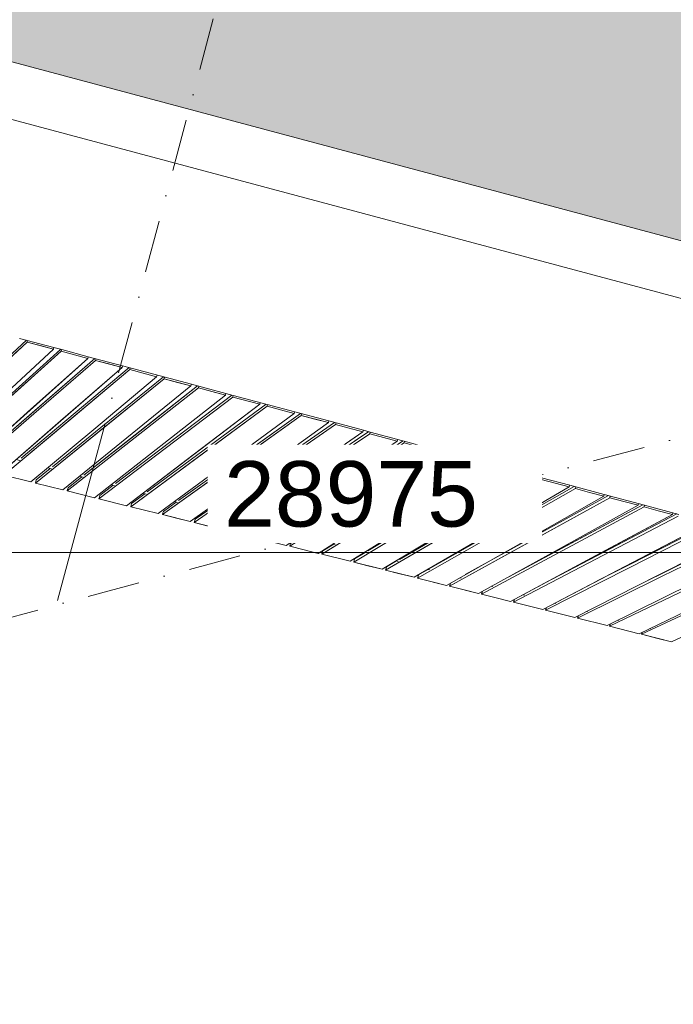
# Model space of a CAD drawing. Header units: millimetres. Extents: x -2530 to 151695, y -8763 to 71774.
# Tile 71 of 217: x 89255 to 94254, y 1988 to 9512. Entities that reach past the tile are written whole.
import ezdxf

# ---------------------------------------------------------------- set-up
doc = ezdxf.new("R2010")
doc.units = ezdxf.units.MM
doc.linetypes.add('RR_Level', pattern=[800, 400, -200, 0, -200])
for name, color, linetype, lineweight in [('A-____-____-DIMS', 211, 'Continuous', 9), ('A-____-____-DIMS-200', 211, 'Continuous', 9), ('A-FLOR-____-OTLN', 192, 'Continuous', 18), ('A-ROOF-____-PATT', 132, 'Continuous', 18), ('A-WALL-____-OTLN', 113, 'Continuous', 18), ('S-GRID-____-OTLN', 1, 'Continuous', 9)]:
    doc.layers.add(name, color=color, linetype=linetype, lineweight=lineweight)
doc.styles.add('Arial_3', font='arial.ttf', dxfattribs={"height": 500})
doc.dimstyles.new('2_5mm_totaalmaatvoering', dxfattribs={"dimscale": 304.8, "dimtxt": 1.673654, "dimasz": 1.83727, "dimexe": 1.312336, "dimexo": 0.0625, "dimgap": 0.164042, "dimtad": 1, "dimdec": 0, "dimlfac": 304.8, "dimzin": 0, "dimdsep": 46, "dimtxsty": 'Arial_3', "dimblk1": 'DOTSMALL', "dimblk2": 'DOTSMALL', "dimsah": 1, "dimcen": 0.09, "dimdle": 1.64042, "dimazin": 0, "dimtfac": 1, "dimtdec": 4, "dimtix": 1, "dimtmove": 0, "dimatfit": 3, "dimfxl": 0.004306, "dimfxlon": 1, "dimtvp": 1, "dimtfill": 1, "dimtolj": 1, "dimtzin": 0, "dimlwd": 13, "dimlwe": 13, "dimarcsym": 2})

# ---------------------------------------------------------------- blocks, each defined once
blk = doc.blocks.new('027_Gilde - ATC_FacadeModel_rvt-1-plot_V1 Copy 1')
at = {"layer": 'A-ROOF-____-PATT', "lineweight": 9}
h = blk.add_hatch(dxfattribs=at)
h.set_pattern_fill('FP_1', color=8, style=0, pattern_type=2)
h.set_pattern_definition([(0, (0, 0), (812.8, 203.2), [67.056, -542.544, 67.056, -542.544, -3251.2]), (0, (0, 0), (812.8, 203.2), [-1219.2, 67.056, -1152.144, 67.056, -542.544, -1422.4]), (0, (0, 0), (812.8, 203.2), [-3048, 67.056, -339.344, 67.056, -948.944]), (120, (304.8, 101.6), (-582.37636, 602.30545), [67.056, -542.544, 67.056, -542.544, -3251.2]), (120, (304.8, 101.6), (-582.37636, 602.30545), [-1219.2, 67.056, -1152.144, 67.056, -542.544, -1422.4]), (120, (304.8, 101.6), (-582.37636, 602.30545), [-3048, 67.056, -339.344, 67.056, -948.944]), (240, (406.4, 508), (-230.42364, -805.50545), [67.056, -542.544, 67.056, -542.544, -3251.2]), (240, (406.4, 508), (-230.42364, -805.50545), [-1219.2, 67.056, -1152.144, 67.056, -542.544, -1422.4]), (240, (406.4, 508), (-230.42364, -805.50545), [-3048, 67.056, -339.344, 67.056, -948.944])])
h.paths.add_polyline_path([(51009.7, -4538.2), (65122.7, -4538.2), (69734.2, 12361.8), (77301.3, 12361.8), (109159.8, 3861.8), (143425, 3861.8), (143424.6, 19116.3), (143372.5, 19102.3), (143380.3, 19073.3), (143187.1, 19021.6), (143179.3, 19050.5), (143090.8, 19026.7), (143098.5, 18997.8), (142944, 18956.4), (142936.2, 18985.2), (142812.8, 18952.1), (142820.5, 18923.3), (142666, 18881.9), (142658.2, 18910.7), (142520.6, 18873.8), (142528.3, 18845), (142373.7, 18803.6), (142366, 18832.3), (142214.8, 18791.7), (142222.5, 18763.1), (142068, 18721.7), (142060.2, 18750.3), (141876.3, 18700.9), (141883.9, 18672.4), (141768, 18641.3), (141760.2, 18669.8), (141543, 18611.5), (141550.6, 18583.1), (141434.7, 18552), (141426.9, 18580.4), (141192.8, 18517.6), (141200.4, 18489.2), (141084.5, 18458.2), (141076.7, 18486.5), (139169.2, 17974.8), (139169.2, 9724.8), (139163.5, 9594.1), (139146.4, 9464.4), (139118.1, 9336.6), (139078.7, 9211.8), (139028.7, 9090.9), (138968.2, 8974.8), (138897.9, 8864.5), (138818.3, 8760.6), (138729.9, 8664.2), (138633.4, 8575.8), (138529.6, 8496.1), (138419.2, 8425.8), (138303.1, 8365.4), (138182.2, 8315.3), (138057.4, 8275.9), (137929.7, 8247.6), (137799.9, 8230.5), (137669.2, 8224.8), (110234, 8225.3), (110113.1, 8230.5), (109973.5, 8249.8), (109855.6, 8275.9), (107383, 8937.3), (106400.5, 9195.7), (106266.9, 9159.9), (91617.5, 13083.8), (77249.6, 16861.2), (31941.5, 16861.2), (31941.5, 16959.3), (31905.8, 16925.4), (31875.8, 16925.3), (31875.8, 17125.6), (31904, 17152.4), (31904, 17167.8), (31834.5, 17101.7), (31804.1, 17101.5), (31804.1, 17211.8), (24866.5, 17211.8), (24866.5, -4538.2), (48118.7, -4538.2)])
h.paths.add_polyline_path([(59682.5, -356.6), (30491.5, -356.6), (30360, -350.5), (30229.6, -332.3), (30101.5, -302.2), (29976.7, -260.3), (29856.3, -207.2), (29741.3, -143.1), (29632.7, -68.7), (29531.5, 15.3), (29438.4, 108.4), (29354.3, 209.7), (29279.9, 318.3), (29215.9, 433.3), (29162.7, 553.7), (29120.9, 678.5), (29090.7, 806.6), (29072.6, 937), (29066.5, 1068.4), (29066.5, 11586.8), (29072.6, 11718.3), (29090.7, 11848.6), (29120.9, 11976.8), (29162.7, 12101.6), (29215.9, 12222), (29279.9, 12337), (29354.3, 12445.6), (29438.4, 12546.8), (29531.5, 12639.9), (29632.7, 12724), (29742.7, 12799.1), (29856.3, 12862.4), (29976.7, 12915.6), (30101.5, 12957.4), (30229.6, 12987.5), (30360, 13005.7), (30491.5, 13011.8), (63692.1, 13011.8), (63822.8, 13005.8), (63952.4, 12987.8), (64079.8, 12958), (64204, 12916.7), (64323.8, 12864.1), (64440.7, 12799.1), (64546.5, 12727.2), (64647.5, 12644), (64740.5, 12551.9), (64824.6, 12451.7), (64899.2, 12344.2), (64963.5, 12230.2), (65017.2, 12110.9), (65059.7, 11987.1), (65090.6, 11860), (65109.8, 11730.6), (65117, 11599.9), (65109.3, 11446.5), (65095.4, 11339.4), (65066.8, 11211.7), (62196.7, 693.3), (62146.8, 546.1), (62103.4, 445.1), (62039.8, 328.6), (61965.7, 218.5), (61881.7, 115.8), (61788.5, 21.3), (61686.8, -64.1), (61577.7, -139.6), (61462, -204.7), (61340.8, -258.7), (61215.1, -301.3), (61086, -331.9), (60954.5, -350.4), (60821.9, -356.6)])
h.paths.add_polyline_path([(106423, 7998.2), (106123.1, 8006.6), (106131.5, 8306.4), (106431.4, 8298.1), (106427, 8139.8)])
h.paths.add_polyline_path([(105838.9, 8060.8), (105549.5, 8139.8), (105628.5, 8429.2), (105917.9, 8350.3), (105860.5, 8139.8)])
h.paths.add_polyline_path([(106724.4, 8060.8), (106645.4, 8350.3), (106934.8, 8429.2), (107013.8, 8139.8), (106820.8, 8087.1)])
h.paths.add_polyline_path([(107303.2, 8218.8), (107224.3, 8508.2), (107513.7, 8587.2), (107592.6, 8297.8)])
h.paths.add_polyline_path([(105260.1, 8218.8), (104970.7, 8297.8), (105049.7, 8587.2), (105339.1, 8508.2), (105281.7, 8297.8)])
h.paths.add_polyline_path([(104681.3, 8376.7), (104391.8, 8455.7), (104470.8, 8745.1), (104760.2, 8666.2), (104702.8, 8455.7)])
h.paths.add_polyline_path([(104102.4, 8534.7), (103813, 8613.7), (103892, 8903.1), (104181.4, 8824.1), (104124, 8613.7)])
h.paths.add_polyline_path([(103523.6, 8692.6), (103234.2, 8771.6), (103313.1, 9061), (103602.6, 8982), (103529.6, 8714.8)])
h.paths.add_polyline_path([(102944.8, 8850.6), (102655.3, 8929.5), (102734.3, 9219), (103023.7, 9140), (102959.1, 8903.1)])
h.paths.add_polyline_path([(102365.9, 9008.5), (102076.5, 9087.5), (102155.5, 9376.9), (102444.9, 9297.9), (102401.8, 9140)])
h.paths.add_polyline_path([(101787.1, 9166.5), (101497.7, 9245.4), (101576.6, 9534.9), (101866.1, 9455.9), (101808.6, 9245.4)])
h.paths.add_polyline_path([(101208.2, 9324.4), (100918.8, 9403.4), (100997.8, 9692.8), (101287.2, 9613.8), (101244.1, 9455.9)])
h.paths.add_polyline_path([(100629.4, 9482.4), (100340, 9561.3), (100419, 9850.8), (100708.4, 9771.8), (100661.5, 9599.9)])
h.paths.add_polyline_path([(100050.6, 9640.3), (99761.1, 9719.3), (99840.1, 10008.7), (100129.5, 9929.7), (100078.3, 9742.1)])
h.paths.add_polyline_path([(99471.7, 9798.3), (99182.3, 9877.2), (99261.3, 10166.6), (99550.7, 10087.7), (99475.3, 9811.4)])
h.paths.add_polyline_path([(98892.9, 9956.2), (98603.5, 10035.2), (98682.4, 10324.6), (98971.9, 10245.6), (98914.4, 10035.2)])
h.paths.add_polyline_path([(98314.1, 10114.1), (98024.6, 10193.1), (98103.6, 10482.5), (98393, 10403.6), (98335.6, 10193.1)])
h.paths.add_polyline_path([(97735.2, 10272.1), (97445.8, 10351.1), (97524.8, 10640.5), (97814.2, 10561.5), (97749.5, 10324.6)])
h.paths.add_polyline_path([(97156.4, 10430), (96867, 10509), (96945.9, 10798.4), (97235.4, 10719.5)])
h.paths.add_polyline_path([(96577.5, 10588), (96288.1, 10667), (96367.1, 10956.4), (96656.5, 10877.4), (96620.6, 10745.9)])
h.paths.add_polyline_path([(95998.7, 10745.9), (95709.3, 10824.9), (95788.3, 11114.3), (96077.7, 11035.4), (96020.3, 10824.9)])
h.paths.add_polyline_path([(95419.9, 10903.9), (95130.4, 10982.9), (95209.4, 11272.3), (95498.8, 11193.3), (95441.4, 10982.9)])
h.paths.add_polyline_path([(94841, 11061.8), (94551.6, 11140.8), (94630.6, 11430.2), (94920, 11351.2), (94862.6, 11140.8)])
h.paths.add_polyline_path([(94262.2, 11219.8), (93972.8, 11298.7), (94051.7, 11588.2), (94341.2, 11509.2), (94326.8, 11456.7)])
h.paths.add_polyline_path([(93683.4, 11377.7), (93393.9, 11456.7), (93472.9, 11746.1), (93762.3, 11667.1), (93704.9, 11456.7)])
h.paths.add_polyline_path([(93104.5, 11535.7), (92815.1, 11614.6), (92894.1, 11904.1), (93183.5, 11825.1), (93126.1, 11614.6)])
h.paths.add_polyline_path([(92525.7, 11693.6), (92236.3, 11772.6), (92315.2, 12062), (92604.7, 11983), (92547.2, 11772.6)])
h.paths.add_polyline_path([(91946.8, 11851.6), (91657.4, 11930.5), (91736.4, 12220), (92025.8, 12141), (91968.4, 11930.5)])
h.paths.add_polyline_path([(91368, 12009.5), (91078.6, 12088.5), (91157.6, 12377.9), (91447, 12298.9), (91389.6, 12088.5)])
h.paths.add_polyline_path([(90789.2, 12167.5), (90499.7, 12246.4), (90578.7, 12535.8), (90868.1, 12456.9), (90825, 12298.9)])
h.paths.add_polyline_path([(90210.3, 12325.4), (89920.9, 12404.4), (89999.9, 12693.8), (90289.3, 12614.8), (90220.3, 12361.8)])
h.paths.add_polyline_path([(89631.5, 12483.4), (89342.1, 12562.3), (89421, 12851.7), (89710.5, 12772.8), (89674.6, 12641.3)])
h.paths.add_polyline_path([(89052.7, 12641.3), (88763.2, 12720.3), (88842.2, 13009.7), (89131.6, 12930.7), (89074.2, 12720.3)])
h.paths.add_polyline_path([(88473.8, 12799.2), (88184.4, 12878.2), (88263.4, 13167.6), (88552.8, 13088.7)])
h.paths.add_polyline_path([(87895, 12957.2), (87605.6, 13036.2), (87684.5, 13325.6), (87974, 13246.6)])
h.paths.add_polyline_path([(87316.1, 13115.1), (87026.7, 13194.1), (87105.7, 13483.5), (87395.1, 13404.6), (87339.9, 13202)])
h.paths.add_polyline_path([(86737.3, 13273.1), (86447.9, 13352.1), (86526.9, 13641.5), (86816.3, 13562.5)])
h.paths.add_polyline_path([(86158.5, 13431), (85869, 13510), (85948, 13799.4), (86237.4, 13720.4)])
h.paths.add_polyline_path([(85579.6, 13589), (85290.2, 13668), (85369.2, 13957.4), (85658.6, 13878.4), (85601.2, 13668)])
h.paths.add_polyline_path([(85000.8, 13746.9), (84711.4, 13825.9), (84790.3, 14115.3), (85079.8, 14036.3), (85022.3, 13825.9)])
h.paths.add_polyline_path([(84422, 13904.9), (84132.5, 13983.8), (84211.5, 14273.3), (84500.9, 14194.3), (84442.1, 13978.6)])
h.paths.add_polyline_path([(83843.1, 14062.8), (83553.7, 14141.8), (83632.7, 14431.2), (83922.1, 14352.2)])
h.paths.add_polyline_path([(83264.3, 14220.8), (82974.9, 14299.7), (83053.8, 14589.2), (83343.3, 14510.2)])
h.paths.add_polyline_path([(82685.4, 14378.7), (82396, 14457.7), (82475, 14747.1), (82764.4, 14668.1)])
h.paths.add_polyline_path([(82106.6, 14536.7), (81817.2, 14615.6), (81896.2, 14905), (82185.6, 14826.1)])
h.paths.add_polyline_path([(81527.8, 14694.6), (81238.3, 14773.6), (81317.3, 15063), (81606.7, 14984), (81544.3, 14755.2)])
h.paths.add_polyline_path([(80948.9, 14852.6), (80659.5, 14931.5), (80738.5, 15220.9), (81027.9, 15142)])
h.paths.add_polyline_path([(80370.1, 15010.5), (80080.7, 15089.5), (80159.6, 15378.9), (80449.1, 15299.9)])
h.paths.add_polyline_path([(79791.3, 15168.4), (79501.8, 15247.4), (79580.8, 15536.8), (79870.2, 15457.9)])
h.paths.add_polyline_path([(79212.4, 15326.4), (78923, 15405.4), (79002, 15694.8), (79291.4, 15615.8), (79255.5, 15484.3)])
h.paths.add_polyline_path([(78633.6, 15484.3), (78344.2, 15563.3), (78423.1, 15852.7), (78712.6, 15773.8), (78646.5, 15531.8)])
h.paths.add_polyline_path([(78054.3, 15640.6), (77764.5, 15724.2), (77845.6, 16010.3), (78133.7, 15931.7), (78077.1, 15724.2)])
h.paths.add_polyline_path([(77571.9, 15785.7), (77291.5, 15785.7), (77291.5, 16086.2), (77571.9, 16086.2), (77571.9, 16010.3)])
h.paths.add_polyline_path([(53891.5, 15786.2), (53891.5, 16086.2), (54191.5, 16086.2), (54191.5, 15786.2), (53900.6, 15786.2)])
h.paths.add_polyline_path([(52091.5, 15786.2), (52091.5, 16086.2), (52391.5, 16086.2), (52391.5, 15786.2)])
h.paths.add_polyline_path([(53591.5, 15786.2), (53291.5, 15786.2), (53291.5, 16086.2), (53591.5, 16086.2)])
h.paths.add_polyline_path([(52991.5, 15786.2), (52691.5, 15786.2), (52691.5, 16086.2), (52991.5, 16086.2)])
h.paths.add_polyline_path([(48118.7, 15786.2), (47891.5, 15786.2), (47891.5, 16086.2), (48191.5, 16086.2), (48191.5, 15786.2)])
h.paths.add_polyline_path([(48491.5, 15786.2), (48491.5, 16086.2), (48791.5, 16086.2), (48791.5, 15786.2)])
h.paths.add_polyline_path([(49091.5, 15786.2), (49091.5, 16086.2), (49391.5, 16086.2), (49391.5, 15786.2)])
h.paths.add_polyline_path([(49691.5, 15786.2), (49691.5, 16086.2), (49991.5, 16086.2), (49991.5, 15786.2)])
h.paths.add_polyline_path([(50291.5, 15786.2), (50291.5, 16086.2), (50591.5, 16086.2), (50591.5, 15786.2)])
h.paths.add_polyline_path([(50891.5, 15786.2), (50891.5, 16086.2), (51191.5, 16086.2), (51191.5, 15786.2)])
h.paths.add_polyline_path([(51491.5, 15786.2), (51491.5, 16086.2), (51791.5, 16086.2), (51791.5, 15786.2)])
h.paths.add_polyline_path([(59591.5, 15786.2), (59291.5, 15786.2), (59291.5, 16086.2), (59591.5, 16086.2)])
h.paths.add_polyline_path([(55091.5, 15786.2), (55091.5, 16086.2), (55391.5, 16086.2), (55391.5, 15786.2)])
h.paths.add_polyline_path([(58991.5, 15786.2), (58691.5, 15786.2), (58691.5, 16086.2), (58991.5, 16086.2)])
h.paths.add_polyline_path([(54491.5, 15786.2), (54491.5, 16086.2), (54791.5, 16086.2), (54791.5, 15786.2)])
h.paths.add_polyline_path([(75514, 15786.2), (75491.5, 15786.2), (75491.5, 16086.2), (75791.5, 16086.2), (75791.5, 15786.2)])
h.paths.add_polyline_path([(55691.5, 15786.2), (55691.5, 16086.2), (55991.5, 16086.2), (55991.5, 15786.2)])
h.paths.add_polyline_path([(58391.5, 15786.2), (58091.5, 15786.2), (58091.5, 16086.2), (58391.5, 16086.2)])
h.paths.add_polyline_path([(56291.5, 15786.2), (56291.5, 16086.2), (56591.5, 16086.2), (56591.5, 15786.2)])
h.paths.add_polyline_path([(56891.5, 15786.2), (56891.5, 16086.2), (57191.5, 16086.2), (57191.5, 15786.2)])
h.paths.add_polyline_path([(57491.5, 15786.2), (57491.5, 16086.2), (57791.5, 16086.2), (57791.5, 15786.2)])
h.paths.add_polyline_path([(44891.5, 15786.2), (44891.5, 16086.2), (45191.5, 16086.2), (45191.5, 15786.2)])
h.paths.add_polyline_path([(45491.5, 15786.2), (45491.5, 16086.2), (45791.5, 16086.2), (45791.5, 15786.2)])
h.paths.add_polyline_path([(46091.5, 15786.2), (46091.5, 16086.2), (46391.5, 16086.2), (46391.5, 15786.2)])
h.paths.add_polyline_path([(43391.5, 15786.2), (43091.5, 15786.2), (43091.5, 16086.2), (43391.5, 16086.2)])
h.paths.add_polyline_path([(42791.5, 15786.2), (42491.5, 15786.2), (42491.5, 16086.2), (42791.5, 16086.2)])
h.paths.add_polyline_path([(59891.5, 15786.2), (59891.5, 16086.2), (60191.5, 16086.2), (60191.5, 15786.2)])
h.paths.add_polyline_path([(44591.5, 15786.2), (44291.5, 15786.2), (44291.5, 16086.2), (44591.5, 16086.2)])
h.paths.add_polyline_path([(61091.5, 15786.2), (61091.5, 16086.2), (61391.5, 16086.2), (61391.5, 15786.2)])
h.paths.add_polyline_path([(61691.5, 15786.2), (61691.5, 16086.2), (61991.5, 16086.2), (61991.5, 15786.2)])
h.paths.add_polyline_path([(62291.5, 15786.2), (62291.5, 16086.2), (62591.5, 16086.2), (62591.5, 15786.2), (62573.4, 15786.2)])
h.paths.add_polyline_path([(60791.5, 15786.2), (60491.5, 15786.2), (60491.5, 16086.2), (60791.5, 16086.2)])
h.paths.add_polyline_path([(43991.5, 15786.2), (43691.5, 15786.2), (43691.5, 16086.2), (43991.5, 16086.2)])
h.paths.add_polyline_path([(76091.5, 15786.2), (76091.5, 16086.2), (76391.5, 16086.2), (76391.5, 15786.2)])
h.paths.add_polyline_path([(47591.5, 15786.2), (47291.5, 15786.2), (47291.5, 16086.2), (47591.5, 16086.2)])
h.paths.add_polyline_path([(46991.5, 15786.2), (46691.5, 15786.2), (46691.5, 16086.2), (46991.5, 16086.2)])
h.paths.add_polyline_path([(76691.5, 15786.2), (76691.5, 16086.2), (76991.5, 16086.2), (76991.5, 15786.2)])
h.paths.add_polyline_path([(73691.5, 15786.2), (73691.5, 16086.2), (73991.5, 16086.2), (73991.5, 15786.2), (73698.3, 15786.2)])
h.paths.add_polyline_path([(74291.5, 15786.2), (74291.5, 16086.2), (74591.5, 16085.6), (74591.5, 15786.2)])
h.paths.add_polyline_path([(74891.5, 15786.2), (74891.5, 16086.2), (75191.5, 16086.2), (75191.5, 15786.2)])
h.paths.add_polyline_path([(71291.5, 15786.2), (71291.5, 16086.2), (71591.5, 16086.2), (71591.5, 15786.2)])
h.paths.add_polyline_path([(71891.5, 15786.2), (71891.5, 16086.2), (72191.5, 16086.2), (72191.5, 15786.2)])
h.paths.add_polyline_path([(72491.5, 15786.2), (72491.5, 16086.2), (72791.5, 16086.2), (72791.5, 15786.2)])
h.paths.add_polyline_path([(73091.5, 15786.2), (73091.5, 16086.2), (73391.5, 16086.2), (73391.5, 15786.2)])
h.paths.add_polyline_path([(63491.5, 15786.2), (63491.5, 16086.2), (63791.5, 16086.2), (63791.5, 15786.2)])
h.paths.add_polyline_path([(65891.5, 15786.2), (65891.5, 16086.2), (66191.5, 16086.2), (66191.5, 15786.2)])
h.paths.add_polyline_path([(40991.5, 15786.2), (40691.5, 15786.2), (40691.5, 16086.2), (40991.5, 16086.2), (40991.5, 15803.5)])
h.paths.add_polyline_path([(65591.5, 15786.2), (65291.5, 15786.2), (65291.5, 16086.2), (65591.5, 16086.2)])
h.paths.add_polyline_path([(70991.5, 15786.2), (70691.5, 15786.2), (70691.5, 16086.2), (70991.5, 16086.2)])
h.paths.add_polyline_path([(36791.5, 15786.2), (36491.5, 15786.2), (36491.5, 16086.2), (36791.5, 16086.2)])
h.paths.add_polyline_path([(40391.5, 15786.2), (40091.5, 15786.2), (40091.5, 16086.2), (40391.5, 16086.2), (40391.5, 15836.7)])
h.paths.add_polyline_path([(39791.5, 15786.2), (39491.5, 15786.2), (39491.5, 16086.2), (39791.5, 16086.2), (39791.5, 15909.5)])
h.paths.add_polyline_path([(39191.5, 15786.2), (38891.5, 15786.2), (38891.5, 16086.2), (39191.5, 16086.2), (39191.5, 15982.2)])
h.paths.add_polyline_path([(38591.5, 15786.2), (38291.5, 15786.2), (38291.5, 16086.2), (38591.5, 16086.2), (38591.5, 16054.9)])
h.paths.add_polyline_path([(37991.5, 15786.2), (37691.5, 15786.2), (37691.5, 16086.2), (37991.5, 16086.2)])
h.paths.add_polyline_path([(37391.5, 15786.2), (37091.5, 15786.2), (37091.5, 16086.2), (37391.5, 16086.2)])
h.paths.add_polyline_path([(42191.5, 15786.2), (41891.5, 15786.2), (41891.5, 16086.2), (42191.5, 16086.2)])
h.paths.add_polyline_path([(41591.5, 15786.2), (41291.5, 15786.2), (41291.5, 16086.2), (41591.5, 16086.2)])
h.paths.add_polyline_path([(70391.5, 15786.2), (70091.5, 15786.2), (70091.5, 16086.2), (70391.5, 16086.2)])
h.paths.add_polyline_path([(69791.5, 15786.2), (69491.5, 15786.2), (69491.5, 16086.2), (69791.5, 16086.2)])
h.paths.add_polyline_path([(69191.5, 15786.2), (68891.5, 15786.2), (68891.5, 16086.2), (69191.5, 16086.2)])
h.paths.add_polyline_path([(68591.5, 15786.2), (68291.5, 15786.2), (68291.5, 16086.2), (68591.5, 16086.2)])
h.paths.add_polyline_path([(67991.5, 15786.2), (67691.5, 15786.2), (67691.5, 16086.2), (67991.5, 16086.2)])
h.paths.add_polyline_path([(62891.5, 15786.2), (62891.5, 16086.2), (63191.5, 16086.2), (63191.5, 15786.2)])
h.paths.add_polyline_path([(64091.5, 15786.2), (64091.5, 16086.2), (64391.5, 16086.2), (64391.5, 15786.2)])
h.paths.add_polyline_path([(64691.5, 15786.2), (64691.5, 16086.2), (64991.5, 16086.2), (64991.5, 15786.2)])
h.paths.add_polyline_path([(67391.5, 15786.2), (67091.5, 15786.2), (67091.5, 16086.2), (67391.5, 16086.2)])
h.paths.add_polyline_path([(66791.5, 15786.2), (66491.5, 15786.2), (66491.5, 16086.2), (66791.5, 16086.2)])
h.paths.add_polyline_path([(36191.5, 15786.2), (35891.5, 15786.2), (35891.5, 16086.2), (36191.5, 16086.2)])
h.paths.add_polyline_path([(34091.5, 15786.2), (34091.5, 16086.2), (34391.5, 16086.2), (34391.5, 15786.2)])
h.paths.add_polyline_path([(35591.5, 15786.2), (35291.5, 15786.2), (35291.5, 16086.2), (35591.5, 16086.2)])
h.paths.add_polyline_path([(33191.5, 15786.2), (32891.5, 15786.2), (32891.5, 16086.2), (33191.5, 16086.2)])
h.paths.add_polyline_path([(32591.5, 15786.2), (32291.5, 15786.2), (32291.5, 16086.2), (32591.5, 16086.2)])
h.paths.add_polyline_path([(34991.5, 15786.2), (34691.5, 15786.2), (34691.5, 16086.2), (34991.5, 16086.2)])
h.paths.add_polyline_path([(33491.5, 15786.2), (33491.5, 16086.2), (33791.5, 16086.2), (33791.5, 15786.2)])
h.paths.add_polyline_path([(39191.5, 16386.2), (38891.5, 16386.2), (38891.5, 16686.2), (39191.5, 16686.2)])
h.paths.add_polyline_path([(139429.5, 16982.1), (139350.5, 17271.5), (139639.9, 17350.4), (139718.9, 17061)])
h.paths.add_polyline_path([(140008.3, 17140), (139929.3, 17429.4), (140218.8, 17508.4), (140297.7, 17219), (140218.8, 17197.4)])
h.paths.add_polyline_path([(140587.2, 17297.9), (140508.2, 17587.4), (140797.6, 17666.3), (140876.6, 17376.9), (140628.8, 17309.3)])
h.paths.add_polyline_path([(141166, 17455.9), (141087, 17745.3), (141376.4, 17824.3), (141455.4, 17534.9), (141376.4, 17513.3)])
h.paths.add_polyline_path([(141744.8, 17613.8), (141665.9, 17903.3), (141955.3, 17982.2), (142034.3, 17692.8), (141955.3, 17671.3)])
h.paths.add_polyline_path([(142324.1, 17770.1), (142244.7, 18061.2), (142532.8, 18139.8), (142613.9, 17853.7), (142372, 17784)])
h.paths.add_polyline_path([(142903, 17928.1), (142823.5, 18219.2), (143111.7, 18297.8), (143192.7, 18011.7)])
at = {"layer": 'A-FLOR-____-OTLN', "color": 210}
for p, q in [((77245.6, 11936.8), (109104.1, 3436.8)), ((89253.7, 7077), (89516.6, 7006.9)), ((89516.6, 7006.9), (89576.7, 6990.8)), ((89576.7, 6990.8), (89779.6, 6936.7)), ((89779.6, 6936.7), (90042.5, 6866.5)), ((90042.5, 6866.5), (90568.5, 6726.2)), ((90568.5, 6726.2), (90625.6, 6711)), ((90625.6, 6711), (90887.8, 6641)), ((90887.8, 6641), (91620.5, 6445.5)), ((91620.5, 6445.5), (91674.3, 6431.2)), ((91674.3, 6431.2), (91883.5, 6375.4)), ((91883.5, 6375.4), (91936.5, 6361.2)), ((91936.5, 6361.2), (92146.5, 6305.2)), ((92146.5, 6305.2), (92460.8, 6221.3)), ((92460.8, 6221.3), (92672.7, 6164.8)), ((89228.1, 6152.3), (89257.2, 6144.6)), ((92672.7, 6164.8), (92722.9, 6151.4)), ((92722.9, 6151.4), (92935.7, 6094.6)), ((92935.7, 6094.6), (92985, 6081.5)), ((89470.4, 6087.7), (89498.3, 6080.3)), ((89712.6, 6023.1), (89739.5, 6015.9)), ((92985, 6081.5), (93198.8, 6024.4)), ((93198.8, 6024.4), (93247.1, 6011.5)), ((89954.9, 5958.5), (89980.7, 5951.6)), ((93247.1, 6011.5), (93461.9, 5954.2)), ((93461.9, 5954.2), (93725, 5884)), ((90197.1, 5893.8), (90221.8, 5887.2)), ((93725, 5884), (94033.4, 5801.8)), ((90439.4, 5829.2), (90463, 5822.9)), ((94033.4, 5801.8), (94295.4, 5731.8)), ((90681.7, 5764.5), (90704.1, 5758.6)), ((90924, 5699.9), (90945.2, 5694.2)), ((91166.3, 5635.2), (91186.3, 5629.9)), ((91408.6, 5570.6), (91427.4, 5565.6)), ((91650.9, 5505.9), (91668.5, 5501.2)), ((91893.3, 5441.3), (91909.6, 5436.9)), ((92135.6, 5376.6), (92150.6, 5372.6)), ((92378, 5312), (92391.7, 5308.3)), ((92620.4, 5247.3), (92632.7, 5244)), ((92862.7, 5182.6), (92873.8, 5179.7)), ((93105.1, 5117.9), (93114.8, 5115.4)), ((93347.5, 5053.3), (93355.8, 5051.1)), ((93589.9, 4988.6), (93596.8, 4986.8)), ((93832.4, 4923.9), (93837.8, 4922.5)), ((94074.8, 4859.2), (94078.8, 4858.2))]:
    blk.add_line(p, q, dxfattribs=at)
at = {"layer": 'A-WALL-____-OTLN', "color": 210}
for p, q in [((77301.3, 12361.8), (109159.8, 3861.8)), ((109104.1, 3436.8), (77245.6, 11936.8)), ((89311.1, 7048.2), (88406.9, 6210.9)), ((89306.4, 7062.9), (88540.5, 6353.6)), ((88859, 6629.5), (89311.1, 7048.2)), ((89306.4, 7062.9), (88865.7, 6654.8)), ((89311.1, 7048.2), (89314.4, 7060.8)), ((89311.1, 7048.2), (89314.4, 7060.8)), ((89311.1, 7048.2), (89412.2, 7021.2)), ((89311.1, 7048.2), (89513.3, 6994.2)), ((89513.3, 6994.2), (89412.2, 7021.2)), ((89513.3, 6994.2), (89516.6, 7006.9)), ((89513.3, 6994.2), (89516.6, 7006.9)), ((88612.4, 6160), (89513.3, 6994.2)), ((89513.3, 6994.2), (88612.4, 6160)), ((88648.8, 6150.9), (89573.3, 6978.2)), ((89568.4, 6993), (88781.8, 6289.2)), ((89568.4, 6993), (88781.8, 6289.2)), ((89776.2, 6924.1), (88855, 6099.8)), ((89830.3, 6923.2), (89023.1, 6224.8)), ((89573.3, 6978.2), (89111, 6564.6)), ((89315.6, 6511.9), (89776.2, 6924.1)), ((89830.3, 6923.2), (89369.9, 6524.9)), ((89573.3, 6978.2), (89576.7, 6990.8)), ((89573.3, 6978.2), (89576.7, 6990.8)), ((89573.3, 6978.2), (89776.2, 6924.1)), ((89573.3, 6978.2), (89776.2, 6924.1)), ((89776.2, 6924.1), (89779.6, 6936.7)), ((89776.2, 6924.1), (89779.6, 6936.7)), ((90039.1, 6853.9), (89097.9, 6039.7)), ((90092.3, 6853.3), (89266.3, 6162.1)), ((90092.3, 6853.3), (89266.3, 6162.1)), ((89835.6, 6908.2), (89363.2, 6499.6)), ((89363.2, 6499.6), (89835.6, 6908.2)), ((89568.5, 6446.8), (90039.1, 6853.9)), ((89835.6, 6908.2), (89838.9, 6920.9)), ((89835.6, 6908.2), (89838.9, 6920.9)), ((89835.6, 6908.2), (89937.3, 6881.1)), ((89835.6, 6908.2), (90039.1, 6853.9)), ((90039.1, 6853.9), (89937.3, 6881.1)), ((90039.1, 6853.9), (90042.5, 6866.5)), ((90039.1, 6853.9), (90042.5, 6866.5)), ((90097.8, 6838.3), (90101.2, 6850.9)), ((90097.8, 6838.3), (90101.2, 6850.9)), ((89133.1, 6030.9), (90097.8, 6838.3)), ((90097.8, 6838.3), (89615.4, 6434.6)), ((89821.5, 6381.6), (90302.1, 6783.7)), ((90302.1, 6783.7), (89821.5, 6381.6)), ((90354.2, 6783.4), (89874.5, 6394.9)), ((90354.2, 6783.4), (89874.5, 6394.9)), ((90097.8, 6838.3), (90302.1, 6783.7)), ((90097.8, 6838.3), (90302.1, 6783.7)), ((90302.1, 6783.7), (90305.5, 6796.4)), ((90302.1, 6783.7), (90305.5, 6796.4)), ((90360, 6768.3), (90363.4, 6780.9)), ((90360, 6768.3), (90363.4, 6780.9)), ((90360, 6768.3), (89375.5, 5970.9)), ((89584.3, 5919.1), (90565.1, 6713.6)), ((90565.1, 6713.6), (89584.3, 5919.1)), ((90622.2, 6698.3), (89618.2, 5910.7)), ((89618.2, 5910.7), (90622.2, 6698.3)), ((90616.1, 6713.5), (89746.9, 6031.7)), ((89867.8, 6369.6), (90360, 6768.3)), ((90616.1, 6713.5), (90126.9, 6329.8)), ((90360, 6768.3), (90462.5, 6740.9)), ((90360, 6768.3), (90565.1, 6713.6)), ((90565.1, 6713.6), (90462.5, 6740.9)), ((90565.1, 6713.6), (90568.5, 6726.2)), ((90565.1, 6713.6), (90568.5, 6726.2)), ((90622.2, 6698.3), (90625.6, 6711)), ((90622.2, 6698.3), (90625.6, 6711)), ((90622.2, 6698.3), (90828.1, 6643.4)), ((90622.2, 6698.3), (90725.2, 6670.9)), ((89827.8, 5858.8), (90828.1, 6643.4)), ((90828.1, 6643.4), (89827.8, 5858.8)), ((90884.4, 6628.4), (89861, 5850.5)), ((89861, 5850.5), (90884.4, 6628.4)), ((90878, 6643.6), (89988.2, 5967.4)), ((90878, 6643.6), (90379.5, 6264.7)), ((90725.2, 6670.9), (90828.1, 6643.4)), ((90828.1, 6643.4), (90831.4, 6656.1)), ((90828.1, 6643.4), (90831.4, 6656.1)), ((90884.4, 6628.4), (90887.8, 6641)), ((90884.4, 6628.4), (90887.8, 6641)), ((90884.4, 6628.4), (91091.1, 6573.2)), ((90884.4, 6628.4), (91091.1, 6573.2)), ((90071.5, 5798.3), (91091.1, 6573.2)), ((90104, 5790.3), (91146.6, 6558.4)), ((91139.9, 6573.8), (90229.4, 5903)), ((91139.9, 6573.8), (90229.4, 5903)), ((91091.1, 6573.2), (90581.3, 6185.8)), ((91146.6, 6558.4), (90625.3, 6174.3)), ((91091.1, 6573.2), (91094.4, 6585.9)), ((91091.1, 6573.2), (91094.4, 6585.9)), ((91146.6, 6558.4), (91150, 6571.1)), ((91146.6, 6558.4), (91150, 6571.1)), ((91146.6, 6558.4), (91250.3, 6530.7)), ((91146.6, 6558.4), (91250.3, 6530.7)), ((88855, 6099.8), (89315.6, 6511.9)), ((88890.8, 6091), (89363.2, 6499.6)), ((88890.8, 6091), (89363.2, 6499.6)), ((89023.1, 6224.8), (89369.9, 6524.9)), ((91354.1, 6503.1), (90315.4, 5737.8)), ((90347.2, 5729.9), (91408.8, 6488.5)), ((91401.7, 6503.9), (90470.7, 5838.6)), ((90834.8, 6120.5), (91354.1, 6503.1)), ((91408.8, 6488.5), (90878, 6109.2)), ((91401.7, 6503.9), (90884.8, 6134.5)), ((91354.1, 6503.1), (91250.3, 6530.7)), ((91250.3, 6530.7), (91354.1, 6503.1)), ((91354.1, 6503.1), (91357.4, 6515.7)), ((91354.1, 6503.1), (91357.4, 6515.7)), ((91408.8, 6488.5), (91412.2, 6501.1)), ((91408.8, 6488.5), (91412.2, 6501.1)), ((91408.8, 6488.5), (91512.9, 6460.7)), ((91408.8, 6488.5), (91617.1, 6432.9)), ((89097.9, 6039.7), (89568.5, 6446.8)), ((89133.1, 6030.9), (89615.4, 6434.6)), ((91671, 6418.5), (90590.6, 5669.5)), ((90590.6, 5669.5), (91671, 6418.5)), ((91663.6, 6434), (90711.9, 5774.3)), ((91663.6, 6434), (90711.9, 5774.3)), ((91088.3, 6055.1), (91617.1, 6432.9)), ((91617.1, 6432.9), (91088.3, 6055.1)), ((91617.1, 6432.9), (91512.9, 6460.7)), ((91617.1, 6432.9), (91620.5, 6445.5)), ((91617.1, 6432.9), (91620.5, 6445.5)), ((91671, 6418.5), (91674.3, 6431.2)), ((91671, 6418.5), (91674.3, 6431.2)), ((91671, 6418.5), (91775.5, 6390.6)), ((91671, 6418.5), (91775.5, 6390.6)), ((89341, 5979.4), (89821.5, 6381.6)), ((89821.5, 6381.6), (89341, 5979.4)), ((89375.5, 5970.9), (89867.8, 6369.6)), ((89505.6, 6096.1), (89874.5, 6394.9)), ((89505.6, 6096.1), (89874.5, 6394.9)), ((89746.9, 6031.7), (90126.9, 6329.8)), ((90803.9, 5616.6), (91880.1, 6362.7)), ((91933.1, 6348.6), (90834.1, 5609.1)), ((91925.4, 6364.2), (90953.1, 5709.9)), ((91880.1, 6362.7), (91342, 5989.7)), ((91383.6, 5978.8), (91933.1, 6348.6)), ((91925.4, 6364.2), (91390.4, 6004.1)), ((91880.1, 6362.7), (91775.5, 6390.6)), ((91775.5, 6390.6), (91880.1, 6362.7)), ((91880.1, 6362.7), (91883.5, 6375.4)), ((91880.1, 6362.7), (91883.5, 6375.4)), ((91933.1, 6348.6), (91936.5, 6361.2)), ((91933.1, 6348.6), (91936.5, 6361.2)), ((91933.1, 6348.6), (92038.1, 6320.6)), ((91933.1, 6348.6), (92038.1, 6320.6)), ((92143.2, 6292.5), (92038.1, 6320.6)), ((92038.1, 6320.6), (92143.2, 6292.5)), ((89988.2, 5967.4), (90379.5, 6264.7)), ((91048.4, 5555.9), (92143.2, 6292.5)), ((92143.2, 6292.5), (91048.4, 5555.9)), ((92195.3, 6278.6), (91077.8, 5548.5)), ((91636.5, 5913.6), (92195.3, 6278.6)), ((92187.3, 6294.3), (91643.3, 5938.9)), ((92187.3, 6294.3), (91643.3, 5938.9)), ((92143.2, 6292.5), (92146.5, 6305.2)), ((92143.2, 6292.5), (92146.5, 6305.2)), ((92195.3, 6278.6), (92198.6, 6291.3)), ((92195.3, 6278.6), (92198.6, 6291.3)), ((92195.3, 6278.6), (92406.2, 6222.4)), ((92195.3, 6278.6), (92406.2, 6222.4)), ((90581.3, 6185.8), (90071.5, 5798.3)), ((90104, 5790.3), (90625.3, 6174.3)), ((91293, 5495.1), (92406.2, 6222.4)), ((92457.4, 6208.7), (91321.6, 5487.9)), ((91321.6, 5487.9), (92457.4, 6208.7)), ((92449.1, 6224.5), (91435.5, 5581.2)), ((92449.1, 6224.5), (91435.5, 5581.2)), ((92406.2, 6222.4), (91849.6, 5858.7)), ((92406.2, 6222.4), (92409.6, 6235)), ((92406.2, 6222.4), (92409.6, 6235)), ((92457.4, 6208.7), (92460.8, 6221.3)), ((92457.4, 6208.7), (92460.8, 6221.3)), ((92457.4, 6208.7), (92563.3, 6180.4)), ((92457.4, 6208.7), (92563.3, 6180.4)), ((92669.3, 6152.2), (92563.3, 6180.4)), ((92563.3, 6180.4), (92669.3, 6152.2)), ((90315.4, 5737.8), (90834.8, 6120.5)), ((90347.2, 5729.9), (90878, 6109.2)), ((90470.7, 5838.6), (90884.8, 6134.5)), ((91537.9, 5434.2), (92669.3, 6152.2)), ((92669.3, 6152.2), (91537.9, 5434.2)), ((92719.5, 6138.8), (91565.6, 5427.2)), ((92142.6, 5783), (92719.5, 6138.8)), ((92710.9, 6154.6), (92149.3, 5808.3)), ((92710.9, 6154.6), (92149.3, 5808.3)), ((92669.3, 6152.2), (92672.7, 6164.8)), ((92669.3, 6152.2), (92672.7, 6164.8)), ((92719.5, 6138.8), (92722.9, 6151.4)), ((92719.5, 6138.8), (92722.9, 6151.4)), ((92719.5, 6138.8), (92932.3, 6082)), ((92719.5, 6138.8), (92932.3, 6082)), ((92932.3, 6082), (92935.7, 6094.6)), ((92932.3, 6082), (92935.7, 6094.6)), ((89341, 5979.4), (89133.1, 6030.9)), ((89341, 5979.4), (89133.1, 6030.9)), ((89382.3, 5996.2), (89489.1, 6082.7)), ((89382.3, 5996.2), (89489.1, 6082.7)), ((90559.6, 5677.3), (91088.3, 6055.1)), ((91088.3, 6055.1), (90559.6, 5677.3)), ((91782.9, 5373.2), (92932.3, 6082)), ((92932.3, 6082), (91782.9, 5373.2)), ((92972.7, 6084.8), (91917.8, 5452.5)), ((92981.6, 6068.8), (92395.7, 5717.6)), ((92395.7, 5717.6), (92981.6, 6068.8)), ((92972.7, 6084.8), (92402.4, 5742.9)), ((92981.6, 6068.8), (92985, 6081.5)), ((92981.6, 6068.8), (92985, 6081.5)), ((92981.6, 6068.8), (93088.5, 6040.3)), ((92981.6, 6068.8), (93088.5, 6040.3)), ((93195.4, 6011.8), (93088.5, 6040.3)), ((93088.5, 6040.3), (93195.4, 6011.8)), ((93195.4, 6011.8), (93198.8, 6024.4)), ((93195.4, 6011.8), (93198.8, 6024.4)), ((89375.5, 5970.9), (89378.9, 5983.5)), ((89375.5, 5970.9), (89378.9, 5983.5)), ((89479.9, 5945), (89375.5, 5970.9)), ((89584.3, 5919.1), (89375.5, 5970.9)), ((89382.3, 5996.2), (89378.9, 5983.5)), ((89378.9, 5983.5), (89382.3, 5996.2)), ((89584.3, 5919.1), (89479.9, 5945)), ((89730, 6018.4), (89624.9, 5936)), ((89624.9, 5936), (89730, 6018.4)), ((89970.9, 5954.2), (89867.8, 5875.8)), ((89867.8, 5875.8), (89970.9, 5954.2)), ((91342, 5989.7), (90803.9, 5616.6)), ((90834.1, 5609.1), (91383.6, 5978.8)), ((90953.1, 5709.9), (91390.4, 6004.1)), ((93195.4, 6011.8), (92028, 5312.1)), ((92054, 5305.6), (93243.7, 5998.9)), ((93234.5, 6014.9), (92159, 5388.2)), ((93496.3, 5945.1), (92400.2, 5323.8)), ((93496.3, 5945.1), (92400.2, 5323.8)), ((92611.7, 5662), (93195.4, 6011.8)), ((93243.7, 5998.9), (92648.9, 5652.3)), ((93234.5, 6014.9), (92655.6, 5677.6)), ((93243.7, 5998.9), (93247.1, 6011.5)), ((93243.7, 5998.9), (93247.1, 6011.5)), ((93243.7, 5998.9), (93351.1, 5970.2)), ((93243.7, 5998.9), (93351.1, 5970.2)), ((93458.5, 5941.6), (93351.1, 5970.2)), ((93351.1, 5970.2), (93458.5, 5941.6)), ((93461.9, 5954.2), (93458.5, 5941.6)), ((93458.5, 5941.6), (93461.9, 5954.2)), ((89624.9, 5936), (89618.2, 5910.7)), ((89618.2, 5910.7), (89621.5, 5923.4)), ((89827.8, 5858.8), (89618.2, 5910.7)), ((89827.8, 5858.8), (89618.2, 5910.7)), ((89621.5, 5923.4), (89624.9, 5936)), ((89867.8, 5875.8), (89864.4, 5863.2)), ((89864.4, 5863.2), (89867.8, 5875.8)), ((90211.7, 5889.9), (90110.8, 5815.6)), ((90211.7, 5889.9), (90110.8, 5815.6)), ((91077.8, 5548.5), (91636.5, 5913.6)), ((91194.3, 5645.6), (91643.3, 5938.9)), ((91194.3, 5645.6), (91643.3, 5938.9)), ((93505.8, 5929), (92298.4, 5244.7)), ((92298.4, 5244.7), (93505.8, 5929)), ((92518.8, 5189.7), (93721.6, 5871.4)), ((93721.6, 5871.4), (92518.8, 5189.7)), ((93758.1, 5875.2), (92663.1, 5271.5)), ((92865.9, 5596.3), (93458.5, 5941.6)), ((93458.5, 5941.6), (92865.9, 5596.3)), ((93758.1, 5875.2), (93162.2, 5546.7)), ((93505.8, 5929), (93509.2, 5941.6)), ((93505.8, 5929), (93509.2, 5941.6)), ((93505.8, 5929), (93613.7, 5900.2)), ((93505.8, 5929), (93613.7, 5900.2)), ((93721.6, 5871.4), (93613.7, 5900.2)), ((93613.7, 5900.2), (93721.6, 5871.4)), ((93721.6, 5871.4), (93725, 5884)), ((93721.6, 5871.4), (93725, 5884)), ((93767.9, 5859), (93771.3, 5871.7)), ((93767.9, 5859), (93771.3, 5871.7)), ((89861, 5850.5), (89864.4, 5863.2)), ((89861, 5850.5), (89864.4, 5863.2)), ((90071.5, 5798.3), (89861, 5850.5)), ((90071.5, 5798.3), (89861, 5850.5)), ((90110.8, 5815.6), (90104, 5790.3)), ((90104, 5790.3), (90107.4, 5802.9)), ((90107.4, 5802.9), (90110.8, 5815.6)), ((90452.5, 5825.7), (90354, 5755.2)), ((90354, 5755.2), (90452.5, 5825.7)), ((91849.6, 5858.7), (91293, 5495.1)), ((91676.7, 5516.9), (92149.3, 5808.3)), ((91676.7, 5516.9), (92149.3, 5808.3)), ((92542.9, 5183.7), (93767.9, 5859)), ((94019.9, 5805.4), (92995.6, 5255.9)), ((93767.9, 5859), (93155.4, 5521.4)), ((93374.5, 5464.8), (93984.7, 5801.2)), ((93984.7, 5801.2), (93374.5, 5464.8)), ((94019.9, 5805.4), (93415.5, 5481.1)), ((93767.9, 5859), (93876.3, 5830.1)), ((93767.9, 5859), (93876.3, 5830.1)), ((93984.7, 5801.2), (93876.3, 5830.1)), ((93876.3, 5830.1), (93984.7, 5801.2)), ((93988.1, 5813.8), (93984.7, 5801.2)), ((93984.7, 5801.2), (93988.1, 5813.8)), ((94033.4, 5801.8), (94030, 5789.1)), ((94030, 5789.1), (94033.4, 5801.8)), ((90209.7, 5764), (90104, 5790.3)), ((90315.4, 5737.8), (90104, 5790.3)), ((90315.4, 5737.8), (90209.7, 5764)), ((90347.2, 5729.9), (90350.6, 5742.6)), ((90347.2, 5729.9), (90350.6, 5742.6)), ((90453.4, 5703.6), (90347.2, 5729.9)), ((90559.6, 5677.3), (90347.2, 5729.9)), ((90354, 5755.2), (90350.6, 5742.6)), ((90350.6, 5742.6), (90354, 5755.2)), ((90693.4, 5761.4), (90597.3, 5694.8)), ((90693.4, 5761.4), (90597.3, 5694.8)), ((91565.6, 5427.2), (92142.6, 5783)), ((91917.8, 5452.5), (92402.4, 5742.9)), ((94030, 5789.1), (92787.5, 5122.5)), ((92787.5, 5122.5), (94030, 5789.1)), ((93010, 5066.9), (94247.8, 5731)), ((94281.6, 5735.5), (93332.2, 5239.7)), ((94247.8, 5731), (93628.9, 5399)), ((94292.1, 5719.2), (93662.2, 5390.3)), ((93662.2, 5390.3), (94292.1, 5719.2)), ((94281.6, 5735.5), (93668.9, 5415.6)), ((94030, 5789.1), (94138.9, 5760.1)), ((94030, 5789.1), (94138.9, 5760.1)), ((94247.8, 5731), (94138.9, 5760.1)), ((94138.9, 5760.1), (94247.8, 5731)), ((94251.2, 5743.6), (94247.8, 5731)), ((94247.8, 5731), (94251.2, 5743.6)), ((90559.6, 5677.3), (90453.4, 5703.6)), ((90597.3, 5694.8), (90590.6, 5669.5)), ((90590.6, 5669.5), (90593.9, 5682.2)), ((90697.2, 5643.1), (90590.6, 5669.5)), ((90803.9, 5616.6), (90590.6, 5669.5)), ((90593.9, 5682.2), (90597.3, 5694.8)), ((90803.9, 5616.6), (90697.2, 5643.1)), ((90840.9, 5634.4), (90934.2, 5697.2)), ((90934.2, 5697.2), (90840.9, 5634.4)), ((91809.8, 5366.5), (92395.7, 5717.6)), ((91809.8, 5366.5), (92395.7, 5717.6)), ((92028, 5312.1), (92611.7, 5662)), ((92054, 5305.6), (92648.9, 5652.3)), ((92159, 5388.2), (92655.6, 5677.6)), ((94511, 5660.8), (93255.8, 5005.4)), ((93883.4, 5333.1), (94511, 5660.8)), ((94554.1, 5649.3), (93915.6, 5324.7)), ((93915.6, 5324.7), (94554.1, 5649.3)), ((94543.4, 5665.7), (93922.3, 5350)), ((94543.4, 5665.7), (93922.3, 5350)), ((90834.1, 5609.1), (90837.5, 5621.7)), ((90834.1, 5609.1), (90837.5, 5621.7)), ((90941.2, 5582.5), (90834.1, 5609.1)), ((91048.4, 5555.9), (90834.1, 5609.1)), ((90840.9, 5634.4), (90837.5, 5621.7)), ((90837.5, 5621.7), (90840.9, 5634.4)), ((91048.4, 5555.9), (90941.2, 5582.5)), ((91084.5, 5573.8), (91081.2, 5561.2)), ((91081.2, 5561.2), (91084.5, 5573.8)), ((91084.5, 5573.8), (91175, 5632.9)), ((91084.5, 5573.8), (91175, 5632.9)), ((91415.8, 5568.7), (91328.4, 5513.2)), ((91415.8, 5568.7), (91328.4, 5513.2)), ((92273.3, 5251), (92865.9, 5596.3)), ((92865.9, 5596.3), (92273.3, 5251)), ((94805.1, 5595.9), (94018.6, 5206.5)), ((94137.9, 5267.2), (94774.1, 5590.6)), ((94774.1, 5590.6), (94137.9, 5267.2)), ((94816.2, 5579.4), (94169, 5259)), ((94169, 5259), (94816.2, 5579.4)), ((94805.1, 5595.9), (94175.8, 5284.3)), ((91077.8, 5548.5), (91081.2, 5561.2)), ((91077.8, 5548.5), (91081.2, 5561.2)), ((91293, 5495.1), (91077.8, 5548.5)), ((91293, 5495.1), (91077.8, 5548.5)), ((91321.6, 5487.9), (91325, 5500.6)), ((91321.6, 5487.9), (91325, 5500.6)), ((91328.4, 5513.2), (91325, 5500.6)), ((91325, 5500.6), (91328.4, 5513.2)), ((91572.4, 5452.5), (91656.5, 5504.4)), ((91572.4, 5452.5), (91656.5, 5504.4)), ((92542.9, 5183.7), (93155.4, 5521.4)), ((92663.1, 5271.5), (93162.2, 5546.7)), ((91429.7, 5461), (91321.6, 5487.9)), ((91429.7, 5461), (91321.6, 5487.9)), ((91537.9, 5434.2), (91429.7, 5461)), ((91537.9, 5434.2), (91429.7, 5461)), ((91572.4, 5452.5), (91565.6, 5427.2)), ((91565.6, 5427.2), (91569, 5439.9)), ((91782.9, 5373.2), (91565.6, 5427.2)), ((91782.9, 5373.2), (91565.6, 5427.2)), ((91569, 5439.9), (91572.4, 5452.5)), ((91816.5, 5391.8), (91897.3, 5440.2)), ((91897.3, 5440.2), (91816.5, 5391.8)), ((92764.3, 5128.4), (93374.5, 5464.8)), ((93374.5, 5464.8), (92764.3, 5128.4)), ((92995.6, 5255.9), (93415.5, 5481.1)), ((95300.4, 5450.2), (93993.8, 4820.2)), ((95340.2, 5439.5), (94011.8, 4815.6)), ((94011.8, 4815.6), (95340.2, 5439.5)), ((91816.5, 5391.8), (91809.8, 5366.5)), ((91809.8, 5366.5), (91813.1, 5379.1)), ((91918.9, 5339.3), (91809.8, 5366.5)), ((92028, 5312.1), (91809.8, 5366.5)), ((91813.1, 5379.1), (91816.5, 5391.8)), ((92138.1, 5376), (92060.8, 5330.9)), ((92060.8, 5330.9), (92138.1, 5376)), ((93628.9, 5399), (93010, 5066.9)), ((93032.2, 5061.3), (93662.2, 5390.3)), ((93032.2, 5061.3), (93662.2, 5390.3)), ((93332.2, 5239.8), (93668.9, 5415.6)), ((93672.5, 5223), (93922.3, 5350)), ((93672.5, 5223), (93922.3, 5350)), ((94239.9, 4758.3), (95563.6, 5380)), ((95563.6, 5380), (94239.9, 4758.3)), ((92028, 5312.1), (91918.9, 5339.3)), ((92060.8, 5330.9), (92054, 5305.6)), ((92054, 5305.6), (92057.4, 5318.3)), ((92163.7, 5278.3), (92054, 5305.6)), ((92273.3, 5251), (92054, 5305.6)), ((92057.4, 5318.3), (92060.8, 5330.9)), ((92273.3, 5251), (92163.7, 5278.3)), ((92305, 5269.4), (92298.4, 5244.7)), ((92301.8, 5257.3), (92305, 5269.4)), ((92378.8, 5311.7), (92335.1, 5287)), ((92378.8, 5311.7), (92335.1, 5287)), ((93255.8, 5005.4), (93883.4, 5333.1)), ((93277, 5000.1), (93915.6, 5324.7)), ((93277, 5000.1), (93915.6, 5324.7)), ((93501.7, 4943.8), (94137.9, 5267.2)), ((94137.9, 5267.2), (93501.7, 4943.8)), ((94018.4, 5206.4), (94175.8, 5284.3)), ((92298.4, 5244.7), (92301.8, 5257.3)), ((92408.6, 5217.2), (92298.4, 5244.7)), ((92518.8, 5189.7), (92298.4, 5244.7)), ((92518.8, 5189.7), (92408.6, 5217.2)), ((92549.1, 5206.9), (92542.9, 5183.7)), ((92542.9, 5183.7), (92546.3, 5196.3)), ((92546.3, 5196.3), (92549.1, 5206.9)), ((93521.9, 4938.7), (94169, 5259)), ((93521.9, 4938.7), (94169, 5259)), ((93747.7, 4882), (94392.5, 5201.2)), ((94392.5, 5201.2), (93747.7, 4882)), ((93766.8, 4877.2), (94422.5, 5193.3)), ((93766.8, 4877.2), (94422.5, 5193.3)), ((92653.6, 5156), (92542.9, 5183.7)), ((92764.3, 5128.4), (92542.9, 5183.7)), ((92764.3, 5128.4), (92653.6, 5156)), ((92787.5, 5122.5), (92793.3, 5144.3)), ((92787.5, 5122.5), (92790.9, 5135.2)), ((92898.8, 5094.7), (92787.5, 5122.5)), ((92898.8, 5094.7), (92787.5, 5122.5)), ((92793.3, 5144.3), (92790.9, 5135.2)), ((93993.8, 4820.2), (94647.1, 5135.2)), ((93010, 5066.9), (92898.8, 5094.7)), ((93010, 5066.9), (92898.8, 5094.7)), ((93037.7, 5081.8), (93032.2, 5061.3)), ((93032.2, 5061.3), (93035.6, 5074)), ((93144, 5033.4), (93032.2, 5061.3)), ((93255.8, 5005.4), (93032.2, 5061.3)), ((93035.6, 5074), (93037.7, 5081.8)), ((93255.8, 5005.4), (93144, 5033.4)), ((93282.1, 5019.1), (93277, 5000.1)), ((93277, 5000.1), (93280.4, 5012.7)), ((93389.4, 4971.9), (93277, 5000.1)), ((93501.7, 4943.8), (93277, 5000.1)), ((93280.4, 5012.7), (93282.1, 5019.1)), ((93501.7, 4943.8), (93389.4, 4971.9)), ((93526.6, 4956.4), (93521.9, 4938.7)), ((93521.9, 4938.7), (93525.3, 4951.3)), ((93747.7, 4882), (93521.9, 4938.7)), ((93747.7, 4882), (93521.9, 4938.7)), ((93525.3, 4951.3), (93526.6, 4956.4)), ((93771.2, 4893.7), (93770.2, 4889.9)), ((93770.2, 4889.9), (93771.2, 4893.7)), ((93766.8, 4877.2), (93770.2, 4889.9)), ((93766.8, 4877.2), (93770.2, 4889.9)), ((93993.8, 4820.2), (93766.8, 4877.2)), ((93993.8, 4820.2), (93766.8, 4877.2)), ((94011.8, 4815.6), (94015.2, 4828.3)), ((94011.8, 4815.6), (94015.2, 4828.3)), ((94239.9, 4758.3), (94011.8, 4815.6)), ((94125.9, 4786.9), (94011.8, 4815.6)), ((94015.9, 4830.9), (94015.2, 4828.3)), ((94015.2, 4828.3), (94015.9, 4830.9)), ((94239.9, 4758.3), (94125.9, 4786.9))]:
    blk.add_line(p, q, dxfattribs=at)
blk = doc.blocks.new('DIMBLOCK55-plot_V1 Copy 1')
at = {"layer": 'A-____-____-DIMS-200', "lineweight": 25}
h = blk.add_hatch(color=256, dxfattribs=at)
edge = h.paths.add_edge_path()
edge.add_arc((77291.5, 5439.6), 70, 0, 360)
h = blk.add_hatch(color=256, dxfattribs=at)
edge = h.paths.add_edge_path()
edge.add_arc((106266.9, 5439.6), 70, 0, 360)
at = {"layer": 'A-____-____-DIMS-200', "lineweight": 13}
for p, q in [((77291.5, 5839.6), (77291.5, 5039.6)), ((77291.5, 5439.6), (77291.5, 5839.6)), ((106266.9, 5839.6), (106266.9, 5039.6)), ((106266.9, 5439.6), (106266.9, 5839.6)), ((77291.5, 5439.6), (106266.9, 5439.6))]:
    blk.add_line(p, q, dxfattribs=at)
at = {"layer": 'A-____-____-DIMS-200', "lineweight": 25}
for centre in [(77291.5, 5439.6), (106266.9, 5439.6)]:
    blk.add_circle(centre, 70, dxfattribs=at)
at = {"layer": 'A-____-____-DIMS-200', "color": 0, "lineweight": 13, "insert": (90817.8, 6138.7), "char_height": 500, "width": 2307.356, "attachment_point": 1, "line_spacing_factor": 0.941778, "style": 'Arial_3', "bg_fill": 3, "box_fill_scale": 1.25, "bg_fill_color": 256, "bg_fill_true_color": 13158600, "bg_fill_transparency": 0}
blk.add_mtext('28975', dxfattribs=at)
blk = doc.blocks.new('_DotSmall')
at = {"color": 0, "linetype": 'ByBlock', "const_width": 0.5}
blk.add_lwpolyline([(-0.0625, 0, 1), (0.0625, 0, 1)], format="xyb", close=True, dxfattribs=at)

msp = doc.modelspace()

# ---------------------------------------------------------------- linework, layer by layer
at = {"layer": 'S-GRID-____-OTLN', "linetype": 'RR_Level'}
for p, q in [((89804.102, 6039.815), (99904.3091, 43734.3009)), ((78187.3515, 1998.3289), (144032.124, 19641.3825))]:
    msp.add_line(p, q, dxfattribs=at)
at = {"layer": 'S-GRID-____-OTLN'}
msp.add_line((89545.283, 5073.8892), (89804.102, 6039.815), dxfattribs=at)

# ---------------------------------------------------------------- block references
at = {"lineweight": 5}
msp.add_blockref('027_Gilde - ATC_FacadeModel_rvt-1-plot_V1 Copy 1', (0, 0), dxfattribs=at)

# ---------------------------------------------------------------- next in the draw order: dimensions: what is measured, and where the dimension line sits
at = {"layer": 'A-____-____-DIMS', "lineweight": 13}
dim = msp.add_linear_dim(base=(106266.9149, 5439.6183), p1=(77291.485, 5839.6183), p2=(106266.9149, 5839.6183), dimstyle='2_5mm_totaalmaatvoering', override={"dimpost": '<>', "dimfxl": 28975.429891}, dxfattribs=at)
dim.commit()
dim.dimension.update_dxf_attribs({"geometry": 'DIMBLOCK55-plot_V1 Copy 1', "text_midpoint": (91779.1999, 5745.0754)})

doc.saveas('drawing.dxf')
